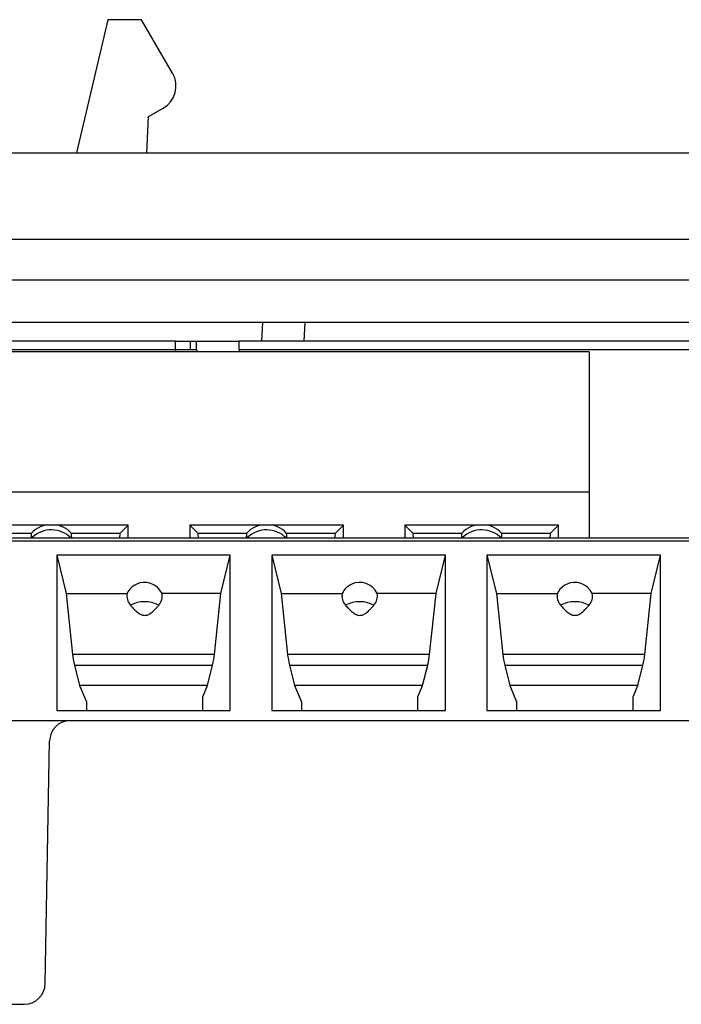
# Model space of a CAD drawing. Header units: inches. Extents: x -14 to 103, y -150 to -17.
# Tile 11 of 14: x 56 to 69, y -36 to -17. Entities that reach past the tile are written whole.
import ezdxf

# ---------------------------------------------------------------- set-up
doc = ezdxf.new("R2010")
doc.units = ezdxf.units.IN
doc.header["$MEASUREMENT"] = 0

# ---------------------------------------------------------------- blocks, each defined once
blk = doc.blocks.new('block 40')
at = {"color": 7, "lineweight": 25}
blk.add_lwpolyline([(81.338, -26.814), (43.962, -26.814)], dxfattribs=at)
blk = doc.blocks.new('block 828')
at = {"color": 7, "lineweight": 25}
blk.add_lwpolyline([(43.949, -35.614), (56.311, -35.614)], dxfattribs=at)
blk = doc.blocks.new('block 829')
at = {"color": 7, "lineweight": 25}
blk.add_open_spline([(56.311, -35.614), (56.529, -35.614), (56.707, -35.439), (56.711, -35.221)], degree=3, dxfattribs=at)
blk = doc.blocks.new('block 830')
at = {"color": 7, "lineweight": 25}
blk.add_lwpolyline([(56.711, -35.221), (56.791, -30.647)], dxfattribs=at)
blk = doc.blocks.new('block 831')
at = {"color": 7, "lineweight": 25}
blk.add_open_spline([(57.19, -30.254), (56.972, -30.254), (56.794, -30.429), (56.791, -30.647)], degree=3, dxfattribs=at)
blk = doc.blocks.new('block 832')
at = {"color": 7, "lineweight": 25}
blk.add_lwpolyline([(57.19, -30.254), (81.31, -30.254)], dxfattribs=at)
blk = doc.blocks.new('block 892')
at = {"color": 7, "lineweight": 25}
blk.add_lwpolyline([(55.482, -30.254), (57.19, -30.254)], dxfattribs=at)
blk = doc.blocks.new('block 904')
at = {"color": 7, "lineweight": 25}
blk.add_lwpolyline([(68.334, -27.134), (65.054, -27.134)], dxfattribs=at)
blk = doc.blocks.new('block 905')
at = {"color": 7, "lineweight": 25}
blk.add_lwpolyline([(65.054, -27.134), (65.054, -30.065)], dxfattribs=at)
blk = doc.blocks.new('block 906')
at = {"color": 7, "lineweight": 25}
blk.add_lwpolyline([(65.054, -30.065), (68.334, -30.065)], dxfattribs=at)
blk = doc.blocks.new('block 907')
at = {"color": 7, "lineweight": 25}
blk.add_lwpolyline([(68.334, -30.065), (68.334, -27.134)], dxfattribs=at)
blk = doc.blocks.new('block 908')
at = {"color": 7, "lineweight": 25}
blk.add_lwpolyline([(60.206, -27.134), (56.926, -27.134)], dxfattribs=at)
blk = doc.blocks.new('block 909')
at = {"color": 7, "lineweight": 25}
blk.add_lwpolyline([(56.926, -27.134), (56.926, -30.065)], dxfattribs=at)
blk = doc.blocks.new('block 910')
at = {"color": 7, "lineweight": 25}
blk.add_lwpolyline([(56.926, -30.065), (60.206, -30.065)], dxfattribs=at)
blk = doc.blocks.new('block 911')
at = {"color": 7, "lineweight": 25}
blk.add_lwpolyline([(60.206, -30.065), (60.206, -27.134)], dxfattribs=at)
blk = doc.blocks.new('block 927')
at = {"color": 7, "lineweight": 25}
blk.add_lwpolyline([(64.27, -27.134), (60.99, -27.134)], dxfattribs=at)
blk = doc.blocks.new('block 928')
at = {"color": 7, "lineweight": 25}
blk.add_lwpolyline([(60.99, -27.134), (60.99, -30.065)], dxfattribs=at)
blk = doc.blocks.new('block 929')
at = {"color": 7, "lineweight": 25}
blk.add_lwpolyline([(60.99, -30.065), (64.27, -30.065)], dxfattribs=at)
blk = doc.blocks.new('block 930')
at = {"color": 7, "lineweight": 25}
blk.add_lwpolyline([(64.27, -30.065), (64.27, -27.134)], dxfattribs=at)
blk = doc.blocks.new('block 935')
at = {"color": 7, "lineweight": 25}
blk.add_lwpolyline([(43.962, -26.861), (81.338, -26.861)], dxfattribs=at)
blk = doc.blocks.new('block 994')
at = {"color": 7, "lineweight": 25}
blk.add_lwpolyline([(59.686, -30.065), (59.686, -29.807)], dxfattribs=at)
blk = doc.blocks.new('block 995')
at = {"color": 7, "lineweight": 25}
blk.add_lwpolyline([(59.686, -29.807), (59.775, -29.595)], dxfattribs=at)
blk = doc.blocks.new('block 996')
at = {"color": 7, "lineweight": 25}
blk.add_lwpolyline([(59.775, -29.595), (59.871, -29.208)], dxfattribs=at)
blk = doc.blocks.new('block 997')
at = {"color": 7, "lineweight": 25}
blk.add_open_spline([(59.871, -29.208), (59.888, -29.138), (59.901, -29.069), (59.907, -29.008)], degree=3, dxfattribs=at)
blk = doc.blocks.new('block 998')
at = {"color": 7, "lineweight": 25}
blk.add_lwpolyline([(59.907, -29.008), (60.028, -27.854)], dxfattribs=at)
blk = doc.blocks.new('block 999')
at = {"color": 7, "lineweight": 25}
blk.add_lwpolyline([(60.028, -27.854), (60.206, -27.134)], dxfattribs=at)
blk = doc.blocks.new('block 1006')
at = {"color": 7, "lineweight": 25}
blk.add_lwpolyline([(61.55, -29.902), (61.55, -30.065)], dxfattribs=at)
blk = doc.blocks.new('block 1007')
at = {"color": 7, "lineweight": 25}
blk.add_lwpolyline([(60.99, -27.134), (61.168, -27.854)], dxfattribs=at)
blk = doc.blocks.new('block 1008')
at = {"color": 7, "lineweight": 25}
blk.add_lwpolyline([(61.168, -27.854), (61.289, -29.008)], dxfattribs=at)
blk = doc.blocks.new('block 1009')
at = {"color": 7, "lineweight": 25}
blk.add_open_spline([(61.289, -29.008), (61.295, -29.069), (61.308, -29.138), (61.325, -29.208)], degree=3, dxfattribs=at)
blk = doc.blocks.new('block 1010')
at = {"color": 7, "lineweight": 25}
blk.add_lwpolyline([(61.325, -29.208), (61.421, -29.595)], dxfattribs=at)
blk = doc.blocks.new('block 1011')
at = {"color": 7, "lineweight": 25}
blk.add_lwpolyline([(61.421, -29.595), (61.55, -29.902)], dxfattribs=at)
blk = doc.blocks.new('block 1036')
at = {"color": 7, "lineweight": 25}
blk.add_lwpolyline([(63.75, -30.065), (63.75, -29.807)], dxfattribs=at)
blk = doc.blocks.new('block 1037')
at = {"color": 7, "lineweight": 25}
blk.add_lwpolyline([(63.75, -29.807), (63.839, -29.595)], dxfattribs=at)
blk = doc.blocks.new('block 1038')
at = {"color": 7, "lineweight": 25}
blk.add_lwpolyline([(63.839, -29.595), (63.935, -29.208)], dxfattribs=at)
blk = doc.blocks.new('block 1039')
at = {"color": 7, "lineweight": 25}
blk.add_open_spline([(63.935, -29.208), (63.952, -29.138), (63.965, -29.069), (63.971, -29.008)], degree=3, dxfattribs=at)
blk = doc.blocks.new('block 1040')
at = {"color": 7, "lineweight": 25}
blk.add_lwpolyline([(63.971, -29.008), (64.092, -27.854)], dxfattribs=at)
blk = doc.blocks.new('block 1041')
at = {"color": 7, "lineweight": 25}
blk.add_lwpolyline([(64.092, -27.854), (64.27, -27.134)], dxfattribs=at)
blk = doc.blocks.new('block 1048')
at = {"color": 7, "lineweight": 25}
blk.add_lwpolyline([(57.486, -29.902), (57.486, -30.065)], dxfattribs=at)
blk = doc.blocks.new('block 1049')
at = {"color": 7, "lineweight": 25}
blk.add_lwpolyline([(56.926, -27.134), (57.104, -27.854)], dxfattribs=at)
blk = doc.blocks.new('block 1050')
at = {"color": 7, "lineweight": 25}
blk.add_lwpolyline([(57.104, -27.854), (57.225, -29.008)], dxfattribs=at)
blk = doc.blocks.new('block 1051')
at = {"color": 7, "lineweight": 25}
blk.add_open_spline([(57.225, -29.008), (57.231, -29.069), (57.244, -29.138), (57.261, -29.208)], degree=3, dxfattribs=at)
blk = doc.blocks.new('block 1052')
at = {"color": 7, "lineweight": 25}
blk.add_lwpolyline([(57.261, -29.208), (57.357, -29.595)], dxfattribs=at)
blk = doc.blocks.new('block 1053')
at = {"color": 7, "lineweight": 25}
blk.add_lwpolyline([(57.357, -29.595), (57.486, -29.902)], dxfattribs=at)
blk = doc.blocks.new('block 1066')
at = {"color": 7, "lineweight": 25}
blk.add_lwpolyline([(67.814, -30.065), (67.814, -29.807)], dxfattribs=at)
blk = doc.blocks.new('block 1067')
at = {"color": 7, "lineweight": 25}
blk.add_lwpolyline([(67.814, -29.807), (67.903, -29.595)], dxfattribs=at)
blk = doc.blocks.new('block 1068')
at = {"color": 7, "lineweight": 25}
blk.add_lwpolyline([(67.903, -29.595), (67.999, -29.208)], dxfattribs=at)
blk = doc.blocks.new('block 1069')
at = {"color": 7, "lineweight": 25}
blk.add_open_spline([(67.999, -29.208), (68.016, -29.138), (68.029, -29.069), (68.035, -29.008)], degree=3, dxfattribs=at)
blk = doc.blocks.new('block 1070')
at = {"color": 7, "lineweight": 25}
blk.add_lwpolyline([(68.035, -29.008), (68.156, -27.854)], dxfattribs=at)
blk = doc.blocks.new('block 1071')
at = {"color": 7, "lineweight": 25}
blk.add_lwpolyline([(68.156, -27.854), (68.334, -27.134)], dxfattribs=at)
blk = doc.blocks.new('block 1084')
at = {"color": 7, "lineweight": 25}
blk.add_lwpolyline([(65.614, -29.902), (65.614, -30.065)], dxfattribs=at)
blk = doc.blocks.new('block 1085')
at = {"color": 7, "lineweight": 25}
blk.add_lwpolyline([(65.054, -27.134), (65.232, -27.854)], dxfattribs=at)
blk = doc.blocks.new('block 1086')
at = {"color": 7, "lineweight": 25}
blk.add_lwpolyline([(65.232, -27.854), (65.353, -29.008)], dxfattribs=at)
blk = doc.blocks.new('block 1087')
at = {"color": 7, "lineweight": 25}
blk.add_open_spline([(65.353, -29.008), (65.359, -29.069), (65.372, -29.138), (65.389, -29.208)], degree=3, dxfattribs=at)
blk = doc.blocks.new('block 1088')
at = {"color": 7, "lineweight": 25}
blk.add_lwpolyline([(65.389, -29.208), (65.485, -29.595)], dxfattribs=at)
blk = doc.blocks.new('block 1089')
at = {"color": 7, "lineweight": 25}
blk.add_lwpolyline([(65.485, -29.595), (65.614, -29.902)], dxfattribs=at)
blk = doc.blocks.new('block 1229')
at = {"color": 7, "lineweight": 25}
blk.add_lwpolyline([(63.839, -29.595), (61.421, -29.595)], dxfattribs=at)
blk = doc.blocks.new('block 1237')
at = {"color": 7, "lineweight": 25}
blk.add_lwpolyline([(67.903, -29.595), (65.485, -29.595)], dxfattribs=at)
blk = doc.blocks.new('block 1238')
at = {"color": 7, "lineweight": 25}
blk.add_lwpolyline([(59.775, -29.595), (57.357, -29.595)], dxfattribs=at)
blk = doc.blocks.new('block 1241')
at = {"color": 7, "lineweight": 25}
blk.add_lwpolyline([(68.035, -29.008), (65.353, -29.008)], dxfattribs=at)
blk = doc.blocks.new('block 1242')
at = {"color": 7, "lineweight": 25}
blk.add_lwpolyline([(65.389, -29.208), (67.999, -29.208)], dxfattribs=at)
blk = doc.blocks.new('block 1243')
at = {"color": 7, "lineweight": 25}
blk.add_lwpolyline([(61.325, -29.208), (63.935, -29.208)], dxfattribs=at)
blk = doc.blocks.new('block 1244')
at = {"color": 7, "lineweight": 25}
blk.add_lwpolyline([(63.971, -29.008), (61.289, -29.008)], dxfattribs=at)
blk = doc.blocks.new('block 1245')
at = {"color": 7, "lineweight": 25}
blk.add_lwpolyline([(57.261, -29.208), (59.871, -29.208)], dxfattribs=at)
blk = doc.blocks.new('block 1252')
at = {"color": 7, "lineweight": 25}
blk.add_lwpolyline([(59.907, -29.008), (57.225, -29.008)], dxfattribs=at)
blk = doc.blocks.new('block 1265')
at = {"color": 7, "lineweight": 25}
blk.add_lwpolyline([(65.232, -27.854), (66.384, -27.854)], dxfattribs=at)
blk = doc.blocks.new('block 1266')
at = {"color": 7, "lineweight": 25}
blk.add_open_spline([(66.384, -27.854), (66.369, -27.934), (66.391, -28.017), (66.445, -28.078)], degree=3, dxfattribs=at)
blk = doc.blocks.new('block 1267')
at = {"color": 7, "lineweight": 25}
blk.add_open_spline([(66.445, -28.078), (66.465, -28.1), (66.485, -28.123), (66.506, -28.145), (66.523, -28.163), (66.541, -28.18), (66.56, -28.197), (66.572, -28.207), (66.584, -28.216), (66.596, -28.225), (66.607, -28.233), (66.618, -28.239), (66.63, -28.246), (66.643, -28.254), (66.657, -28.26), (66.672, -28.264), (66.686, -28.267), (66.7, -28.268), (66.714, -28.27)], degree=3, knots=[0, 0, 0, 0, 1, 1, 1, 2, 2, 2, 3, 3, 3, 4, 4, 4, 5, 5, 5, 6, 6, 6, 6], dxfattribs=at)
blk = doc.blocks.new('block 1268')
at = {"color": 7, "lineweight": 25}
blk.add_open_spline([(66.714, -28.27), (66.725, -28.269), (66.735, -28.269), (66.745, -28.267), (66.756, -28.265), (66.766, -28.262), (66.776, -28.258), (66.786, -28.254), (66.797, -28.249), (66.806, -28.243), (66.817, -28.237), (66.828, -28.229), (66.838, -28.222), (66.849, -28.214), (66.86, -28.204), (66.871, -28.195), (66.883, -28.184), (66.894, -28.173), (66.906, -28.162), (66.918, -28.149), (66.931, -28.136), (66.943, -28.123), (66.956, -28.108), (66.97, -28.093), (66.983, -28.078)], degree=3, knots=[0, 0, 0, 0, 1, 1, 1, 2, 2, 2, 3, 3, 3, 4, 4, 4, 5, 5, 5, 6, 6, 6, 7, 7, 7, 8, 8, 8, 8], dxfattribs=at)
blk = doc.blocks.new('block 1269')
at = {"color": 7, "lineweight": 25}
blk.add_open_spline([(66.983, -28.078), (67.037, -28.017), (67.06, -27.934), (67.044, -27.854)], degree=3, dxfattribs=at)
blk = doc.blocks.new('block 1270')
at = {"color": 7, "lineweight": 25}
blk.add_lwpolyline([(68.156, -27.854), (67.044, -27.854)], dxfattribs=at)
blk = doc.blocks.new('block 1277')
at = {"color": 7, "lineweight": 25}
blk.add_open_spline([(62.381, -28.078), (62.401, -28.1), (62.421, -28.123), (62.442, -28.145), (62.459, -28.163), (62.477, -28.18), (62.496, -28.197), (62.508, -28.207), (62.52, -28.216), (62.532, -28.225), (62.543, -28.233), (62.554, -28.239), (62.566, -28.246), (62.579, -28.254), (62.593, -28.26), (62.608, -28.264), (62.622, -28.267), (62.636, -28.268), (62.65, -28.27)], degree=3, knots=[0, 0, 0, 0, 1, 1, 1, 2, 2, 2, 3, 3, 3, 4, 4, 4, 5, 5, 5, 6, 6, 6, 6], dxfattribs=at)
blk = doc.blocks.new('block 1278')
at = {"color": 7, "lineweight": 25}
blk.add_open_spline([(62.65, -28.27), (62.661, -28.269), (62.671, -28.269), (62.681, -28.267), (62.692, -28.265), (62.702, -28.262), (62.712, -28.258), (62.722, -28.254), (62.733, -28.249), (62.742, -28.243), (62.753, -28.237), (62.764, -28.229), (62.774, -28.222), (62.785, -28.214), (62.796, -28.204), (62.807, -28.195), (62.819, -28.184), (62.83, -28.173), (62.842, -28.162), (62.854, -28.149), (62.867, -28.136), (62.879, -28.123), (62.892, -28.108), (62.906, -28.093), (62.919, -28.078)], degree=3, knots=[0, 0, 0, 0, 1, 1, 1, 2, 2, 2, 3, 3, 3, 4, 4, 4, 5, 5, 5, 6, 6, 6, 7, 7, 7, 8, 8, 8, 8], dxfattribs=at)
blk = doc.blocks.new('block 1279')
at = {"color": 7, "lineweight": 25}
blk.add_open_spline([(62.919, -28.078), (62.973, -28.017), (62.996, -27.934), (62.98, -27.854)], degree=3, dxfattribs=at)
blk = doc.blocks.new('block 1280')
at = {"color": 7, "lineweight": 25}
blk.add_lwpolyline([(64.092, -27.854), (62.98, -27.854)], dxfattribs=at)
blk = doc.blocks.new('block 1281')
at = {"color": 7, "lineweight": 25}
blk.add_lwpolyline([(61.168, -27.854), (62.32, -27.854)], dxfattribs=at)
blk = doc.blocks.new('block 1282')
at = {"color": 7, "lineweight": 25}
blk.add_open_spline([(62.32, -27.854), (62.305, -27.934), (62.327, -28.017), (62.381, -28.078)], degree=3, dxfattribs=at)
blk = doc.blocks.new('block 1289')
at = {"color": 7, "lineweight": 25}
blk.add_lwpolyline([(57.104, -27.854), (58.256, -27.854)], dxfattribs=at)
blk = doc.blocks.new('block 1290')
at = {"color": 7, "lineweight": 25}
blk.add_open_spline([(58.256, -27.854), (58.241, -27.934), (58.263, -28.017), (58.317, -28.078)], degree=3, dxfattribs=at)
blk = doc.blocks.new('block 1291')
at = {"color": 7, "lineweight": 25}
blk.add_open_spline([(58.317, -28.078), (58.337, -28.1), (58.357, -28.123), (58.378, -28.145), (58.395, -28.163), (58.413, -28.18), (58.432, -28.197), (58.444, -28.207), (58.456, -28.216), (58.468, -28.225), (58.479, -28.233), (58.49, -28.239), (58.502, -28.246), (58.515, -28.254), (58.529, -28.26), (58.544, -28.264), (58.558, -28.267), (58.572, -28.268), (58.586, -28.27)], degree=3, knots=[0, 0, 0, 0, 1, 1, 1, 2, 2, 2, 3, 3, 3, 4, 4, 4, 5, 5, 5, 6, 6, 6, 6], dxfattribs=at)
blk = doc.blocks.new('block 1292')
at = {"color": 7, "lineweight": 25}
blk.add_open_spline([(58.586, -28.27), (58.597, -28.269), (58.607, -28.269), (58.617, -28.267), (58.628, -28.265), (58.638, -28.262), (58.648, -28.258), (58.658, -28.254), (58.669, -28.249), (58.678, -28.243), (58.689, -28.237), (58.7, -28.229), (58.71, -28.222), (58.721, -28.214), (58.732, -28.204), (58.743, -28.195), (58.755, -28.184), (58.766, -28.173), (58.778, -28.162), (58.79, -28.149), (58.803, -28.136), (58.815, -28.123), (58.828, -28.108), (58.842, -28.093), (58.855, -28.078)], degree=3, knots=[0, 0, 0, 0, 1, 1, 1, 2, 2, 2, 3, 3, 3, 4, 4, 4, 5, 5, 5, 6, 6, 6, 7, 7, 7, 8, 8, 8, 8], dxfattribs=at)
blk = doc.blocks.new('block 1293')
at = {"color": 7, "lineweight": 25}
blk.add_open_spline([(58.855, -28.078), (58.909, -28.017), (58.932, -27.934), (58.916, -27.854)], degree=3, dxfattribs=at)
blk = doc.blocks.new('block 1294')
at = {"color": 7, "lineweight": 25}
blk.add_lwpolyline([(60.028, -27.854), (58.916, -27.854)], dxfattribs=at)
blk = doc.blocks.new('block 1312')
at = {"color": 7, "lineweight": 25}
blk.add_open_spline([(62.919, -28.078), (62.75, -27.99), (62.55, -27.99), (62.381, -28.078)], degree=3, dxfattribs=at)
blk = doc.blocks.new('block 1313')
at = {"color": 7, "lineweight": 25}
blk.add_open_spline([(66.983, -28.078), (66.814, -27.99), (66.614, -27.99), (66.445, -28.078)], degree=3, dxfattribs=at)
blk = doc.blocks.new('block 1314')
at = {"color": 7, "lineweight": 25}
blk.add_open_spline([(58.855, -28.078), (58.686, -27.99), (58.486, -27.99), (58.317, -28.078)], degree=3, dxfattribs=at)
blk = doc.blocks.new('block 1318')
at = {"color": 7, "lineweight": 25}
blk.add_open_spline([(62.98, -27.854), (62.892, -27.672), (62.672, -27.596), (62.49, -27.684), (62.416, -27.72), (62.356, -27.78), (62.32, -27.854)], degree=3, knots=[0, 0, 0, 0, 1, 1, 1, 2, 2, 2, 2], dxfattribs=at)
blk = doc.blocks.new('block 1322')
at = {"color": 7, "lineweight": 25}
blk.add_open_spline([(67.044, -27.854), (66.956, -27.672), (66.736, -27.596), (66.554, -27.684), (66.48, -27.72), (66.42, -27.78), (66.384, -27.854)], degree=3, knots=[0, 0, 0, 0, 1, 1, 1, 2, 2, 2, 2], dxfattribs=at)
blk = doc.blocks.new('block 1323')
at = {"color": 7, "lineweight": 25}
blk.add_open_spline([(58.916, -27.854), (58.828, -27.672), (58.608, -27.596), (58.426, -27.684), (58.352, -27.72), (58.292, -27.78), (58.256, -27.854)], degree=3, knots=[0, 0, 0, 0, 1, 1, 1, 2, 2, 2, 2], dxfattribs=at)
blk = doc.blocks.new('block 1388')
at = {"color": 7, "lineweight": 25}
blk.add_lwpolyline([(62.343, -26.566), (60.89, -26.566)], dxfattribs=at)
blk = doc.blocks.new('block 1389')
at = {"color": 7, "lineweight": 25}
blk.add_lwpolyline([(60.89, -26.566), (59.438, -26.566)], dxfattribs=at)
blk = doc.blocks.new('block 1390')
at = {"color": 7, "lineweight": 25}
blk.add_lwpolyline([(59.438, -26.566), (59.438, -26.814)], dxfattribs=at)
blk = doc.blocks.new('block 1391')
at = {"color": 7, "lineweight": 25}
blk.add_lwpolyline([(62.343, -26.814), (62.343, -26.566)], dxfattribs=at)
blk = doc.blocks.new('block 1396')
at = {"color": 7, "lineweight": 25}
blk.add_lwpolyline([(56.826, -26.566), (55.374, -26.566)], dxfattribs=at)
blk = doc.blocks.new('block 1398')
at = {"color": 7, "lineweight": 25}
blk.add_lwpolyline([(58.279, -26.814), (58.279, -26.566)], dxfattribs=at)
blk = doc.blocks.new('block 1399')
at = {"color": 7, "lineweight": 25}
blk.add_lwpolyline([(58.279, -26.566), (56.826, -26.566)], dxfattribs=at)
blk = doc.blocks.new('block 1400')
at = {"color": 7, "lineweight": 25}
blk.add_lwpolyline([(64.954, -26.566), (63.502, -26.566)], dxfattribs=at)
blk = doc.blocks.new('block 1401')
at = {"color": 7, "lineweight": 25}
blk.add_lwpolyline([(63.502, -26.566), (63.502, -26.814)], dxfattribs=at)
blk = doc.blocks.new('block 1402')
at = {"color": 7, "lineweight": 25}
blk.add_lwpolyline([(66.407, -26.814), (66.407, -26.566)], dxfattribs=at)
blk = doc.blocks.new('block 1403')
at = {"color": 7, "lineweight": 25}
blk.add_lwpolyline([(66.407, -26.566), (64.954, -26.566)], dxfattribs=at)
blk = doc.blocks.new('block 1404')
at = {"color": 7, "lineweight": 25}
blk.add_lwpolyline([(66.986, -25.944), (46.666, -25.944)], dxfattribs=at)
blk = doc.blocks.new('block 1410')
at = {"color": 7, "lineweight": 25}
blk.add_lwpolyline([(66.986, -25.944), (66.986, -26.814)], dxfattribs=at)
blk = doc.blocks.new('block 1439')
at = {"color": 7, "lineweight": 25}
blk.add_lwpolyline([(62.184, -26.724), (62.176, -26.814)], dxfattribs=at)
blk = doc.blocks.new('block 1440')
at = {"color": 7, "lineweight": 25}
blk.add_lwpolyline([(62.184, -26.724), (62.343, -26.566)], dxfattribs=at)
blk = doc.blocks.new('block 1441')
at = {"color": 7, "lineweight": 25}
blk.add_lwpolyline([(66.248, -26.724), (66.24, -26.814)], dxfattribs=at)
blk = doc.blocks.new('block 1442')
at = {"color": 7, "lineweight": 25}
blk.add_lwpolyline([(66.248, -26.724), (66.407, -26.566)], dxfattribs=at)
blk = doc.blocks.new('block 1445')
at = {"color": 7, "lineweight": 25}
blk.add_lwpolyline([(63.502, -26.566), (63.66, -26.724)], dxfattribs=at)
blk = doc.blocks.new('block 1446')
at = {"color": 7, "lineweight": 25}
blk.add_lwpolyline([(63.668, -26.814), (63.66, -26.724)], dxfattribs=at)
blk = doc.blocks.new('block 1452')
at = {"color": 7, "lineweight": 25}
blk.add_lwpolyline([(58.12, -26.724), (58.112, -26.814)], dxfattribs=at)
blk = doc.blocks.new('block 1453')
at = {"color": 7, "lineweight": 25}
blk.add_lwpolyline([(58.12, -26.724), (58.279, -26.566)], dxfattribs=at)
blk = doc.blocks.new('block 1462')
at = {"color": 7, "lineweight": 25}
blk.add_lwpolyline([(59.438, -26.566), (59.596, -26.724)], dxfattribs=at)
blk = doc.blocks.new('block 1463')
at = {"color": 7, "lineweight": 25}
blk.add_lwpolyline([(59.604, -26.814), (59.596, -26.724)], dxfattribs=at)
blk = doc.blocks.new('block 1470')
at = {"color": 7, "lineweight": 25}
blk.add_lwpolyline([(60.51, -26.724), (59.596, -26.724)], dxfattribs=at)
blk = doc.blocks.new('block 1471')
at = {"color": 7, "lineweight": 25}
blk.add_open_spline([(60.51, -26.724), (60.509, -26.744), (60.508, -26.764), (60.507, -26.784), (60.507, -26.794), (60.506, -26.804), (60.506, -26.814)], degree=3, knots=[0, 0, 0, 0, 1, 1, 1, 2, 2, 2, 2], dxfattribs=at)
blk = doc.blocks.new('block 1472')
at = {"color": 7, "lineweight": 25}
blk.add_open_spline([(61.274, -26.814), (61.274, -26.8), (61.273, -26.786), (61.272, -26.771), (61.272, -26.755), (61.271, -26.739), (61.27, -26.724)], degree=3, knots=[0, 0, 0, 0, 1, 1, 1, 2, 2, 2, 2], dxfattribs=at)
blk = doc.blocks.new('block 1473')
at = {"color": 7, "lineweight": 25}
blk.add_lwpolyline([(62.184, -26.724), (61.27, -26.724)], dxfattribs=at)
blk = doc.blocks.new('block 1494')
at = {"color": 7, "lineweight": 25}
blk.add_lwpolyline([(64.574, -26.724), (63.66, -26.724)], dxfattribs=at)
blk = doc.blocks.new('block 1495')
at = {"color": 7, "lineweight": 25}
blk.add_open_spline([(64.574, -26.724), (64.573, -26.744), (64.572, -26.764), (64.571, -26.784), (64.571, -26.794), (64.57, -26.804), (64.57, -26.814)], degree=3, knots=[0, 0, 0, 0, 1, 1, 1, 2, 2, 2, 2], dxfattribs=at)
blk = doc.blocks.new('block 1496')
at = {"color": 7, "lineweight": 25}
blk.add_open_spline([(65.338, -26.814), (65.338, -26.8), (65.337, -26.786), (65.336, -26.771), (65.336, -26.755), (65.335, -26.739), (65.334, -26.724)], degree=3, knots=[0, 0, 0, 0, 1, 1, 1, 2, 2, 2, 2], dxfattribs=at)
blk = doc.blocks.new('block 1497')
at = {"color": 7, "lineweight": 25}
blk.add_lwpolyline([(66.248, -26.724), (65.334, -26.724)], dxfattribs=at)
blk = doc.blocks.new('block 1498')
at = {"color": 7, "lineweight": 25}
blk.add_lwpolyline([(56.446, -26.724), (55.532, -26.724)], dxfattribs=at)
blk = doc.blocks.new('block 1499')
at = {"color": 7, "lineweight": 25}
blk.add_open_spline([(56.446, -26.724), (56.445, -26.744), (56.444, -26.764), (56.443, -26.784), (56.443, -26.794), (56.442, -26.804), (56.442, -26.814)], degree=3, knots=[0, 0, 0, 0, 1, 1, 1, 2, 2, 2, 2], dxfattribs=at)
blk = doc.blocks.new('block 1500')
at = {"color": 7, "lineweight": 25}
blk.add_open_spline([(57.21, -26.814), (57.21, -26.8), (57.209, -26.786), (57.208, -26.771), (57.208, -26.755), (57.207, -26.739), (57.206, -26.724)], degree=3, knots=[0, 0, 0, 0, 1, 1, 1, 2, 2, 2, 2], dxfattribs=at)
blk = doc.blocks.new('block 1501')
at = {"color": 7, "lineweight": 25}
blk.add_lwpolyline([(58.12, -26.724), (57.206, -26.724)], dxfattribs=at)
blk = doc.blocks.new('block 1512')
at = {"color": 7, "lineweight": 25}
blk.add_open_spline([(61.27, -26.724), (61.177, -26.612), (61.035, -26.553), (60.89, -26.566)], degree=3, dxfattribs=at)
blk = doc.blocks.new('block 1513')
at = {"color": 7, "lineweight": 25}
blk.add_open_spline([(60.89, -26.566), (60.745, -26.553), (60.603, -26.612), (60.51, -26.724)], degree=3, dxfattribs=at)
blk = doc.blocks.new('block 1514')
at = {"color": 7, "lineweight": 25}
blk.add_open_spline([(56.826, -26.566), (56.681, -26.553), (56.539, -26.612), (56.446, -26.724)], degree=3, dxfattribs=at)
blk = doc.blocks.new('block 1515')
at = {"color": 7, "lineweight": 25}
blk.add_open_spline([(57.206, -26.724), (57.113, -26.612), (56.971, -26.553), (56.826, -26.566)], degree=3, dxfattribs=at)
blk = doc.blocks.new('block 1516')
at = {"color": 7, "lineweight": 25}
blk.add_open_spline([(64.954, -26.566), (64.809, -26.553), (64.667, -26.612), (64.574, -26.724)], degree=3, dxfattribs=at)
blk = doc.blocks.new('block 1517')
at = {"color": 7, "lineweight": 25}
blk.add_open_spline([(65.334, -26.724), (65.241, -26.612), (65.099, -26.553), (64.954, -26.566)], degree=3, dxfattribs=at)
blk = doc.blocks.new('block 1523')
at = {"color": 7, "lineweight": 25}
blk.add_lwpolyline([(66.986, -23.291), (46.666, -23.291)], dxfattribs=at)
blk = doc.blocks.new('block 1525')
at = {"color": 7, "lineweight": 25}
blk.add_lwpolyline([(66.986, -23.291), (66.986, -25.944)], dxfattribs=at)
blk = doc.blocks.new('block 1562')
at = {"color": 7, "lineweight": 25}
blk.add_lwpolyline([(60.37, -23.254), (60.37, -23.094)], dxfattribs=at)
blk = doc.blocks.new('block 1563')
at = {"color": 7, "lineweight": 25}
blk.add_lwpolyline([(71.97, -23.254), (60.37, -23.254)], dxfattribs=at)
blk = doc.blocks.new('block 1564')
at = {"color": 7, "lineweight": 25}
blk.add_lwpolyline([(71.97, -23.094), (60.37, -23.094)], dxfattribs=at)
blk = doc.blocks.new('block 1565')
at = {"color": 7, "lineweight": 25}
blk.add_lwpolyline([(59.57, -23.254), (59.57, -23.094)], dxfattribs=at)
blk = doc.blocks.new('block 1566')
at = {"color": 7, "lineweight": 25}
blk.add_open_spline([(59.57, -23.094), (59.57, -23.094), (59.587, -23.094), (59.626, -23.094), (59.665, -23.094), (59.727, -23.094), (59.805, -23.094), (59.883, -23.094), (59.978, -23.094), (60.076, -23.094), (60.174, -23.094), (60.276, -23.094), (60.37, -23.094)], degree=3, knots=[0, 0, 0, 0, 1, 1, 1, 2, 2, 2, 3, 3, 3, 4, 4, 4, 4], dxfattribs=at)
blk = doc.blocks.new('block 1567')
at = {"color": 7, "lineweight": 25}
blk.add_lwpolyline([(59.573, -23.254), (59.573, -23.291)], dxfattribs=at)
blk = doc.blocks.new('block 1569')
at = {"color": 7, "lineweight": 25}
blk.add_lwpolyline([(60.814, -22.734), (60.795, -23.094)], dxfattribs=at)
blk = doc.blocks.new('block 1573')
at = {"color": 7, "lineweight": 25}
blk.add_lwpolyline([(59.453, -23.254), (59.453, -23.094)], dxfattribs=at)
blk = doc.blocks.new('block 1574')
at = {"color": 7, "lineweight": 25}
blk.add_open_spline([(59.57, -23.254), (59.57, -23.254), (59.56, -23.254), (59.54, -23.254), (59.519, -23.254), (59.489, -23.254), (59.453, -23.254)], degree=3, knots=[0, 0, 0, 0, 1, 1, 1, 2, 2, 2, 2], dxfattribs=at)
blk = doc.blocks.new('block 1575')
at = {"color": 7, "lineweight": 25}
blk.add_open_spline([(59.453, -23.094), (59.489, -23.094), (59.519, -23.094), (59.54, -23.094), (59.56, -23.094), (59.57, -23.094), (59.57, -23.094)], degree=3, knots=[0, 0, 0, 0, 1, 1, 1, 2, 2, 2, 2], dxfattribs=at)
blk = doc.blocks.new('block 1576')
at = {"color": 7, "lineweight": 25}
blk.add_lwpolyline([(59.17, -23.254), (59.17, -23.094)], dxfattribs=at)
blk = doc.blocks.new('block 1577')
at = {"color": 7, "lineweight": 25}
blk.add_open_spline([(59.453, -23.254), (59.417, -23.254), (59.372, -23.254), (59.323, -23.254), (59.274, -23.254), (59.221, -23.254), (59.17, -23.254)], degree=3, knots=[0, 0, 0, 0, 1, 1, 1, 2, 2, 2, 2], dxfattribs=at)
blk = doc.blocks.new('block 1578')
at = {"color": 7, "lineweight": 25}
blk.add_open_spline([(59.17, -23.094), (59.221, -23.094), (59.274, -23.094), (59.323, -23.094), (59.372, -23.094), (59.417, -23.094), (59.453, -23.094)], degree=3, knots=[0, 0, 0, 0, 1, 1, 1, 2, 2, 2, 2], dxfattribs=at)
blk = doc.blocks.new('block 1580')
at = {"color": 7, "lineweight": 25}
blk.add_lwpolyline([(59.17, -23.254), (53.57, -23.254)], dxfattribs=at)
blk = doc.blocks.new('block 1581')
at = {"color": 7, "lineweight": 25}
blk.add_lwpolyline([(59.17, -23.094), (53.57, -23.094)], dxfattribs=at)
blk = doc.blocks.new('block 1601')
at = {"color": 7, "lineweight": 25}
blk.add_lwpolyline([(57.89, -17.022), (57.298, -19.534)], dxfattribs=at)
blk = doc.blocks.new('block 1602')
at = {"color": 7, "lineweight": 25}
blk.add_lwpolyline([(58.53, -17.022), (57.89, -17.022)], dxfattribs=at)
blk = doc.blocks.new('block 1603')
at = {"color": 7, "lineweight": 25}
blk.add_lwpolyline([(59.115, -18.034), (58.53, -17.022)], dxfattribs=at)
blk = doc.blocks.new('block 1604')
at = {"color": 7, "lineweight": 25}
blk.add_open_spline([(58.939, -18.69), (59.168, -18.557), (59.247, -18.264), (59.115, -18.034)], degree=3, dxfattribs=at)
blk = doc.blocks.new('block 1605')
at = {"color": 7, "lineweight": 25}
blk.add_lwpolyline([(58.658, -18.852), (58.939, -18.69)], dxfattribs=at)
blk = doc.blocks.new('block 1606')
at = {"color": 7, "lineweight": 25}
blk.add_lwpolyline([(58.628, -19.534), (58.658, -18.852)], dxfattribs=at)
blk = doc.blocks.new('block 1655')
at = {"color": 7, "lineweight": 25}
blk.add_lwpolyline([(38.774, -19.534), (101.97, -19.534)], dxfattribs=at)
blk = doc.blocks.new('block 1656')
at = {"color": 7, "lineweight": 25}
blk.add_lwpolyline([(38.774, -21.169), (101.97, -21.169)], dxfattribs=at)
blk = doc.blocks.new('block 1661')
at = {"color": 7, "lineweight": 25}
blk.add_lwpolyline([(49.433, -21.934), (91.307, -21.934)], dxfattribs=at)
blk = doc.blocks.new('block 1699')
at = {"color": 7, "lineweight": 25}
blk.add_lwpolyline([(51.998, -22.734), (79.702, -22.734)], dxfattribs=at)
blk = doc.blocks.new('block 1727')
at = {"color": 253, "lineweight": 25}
blk.add_open_spline([(61.265, -26.814), (61.064, -26.607), (60.734, -26.602), (60.527, -26.802), (60.523, -26.806), (60.519, -26.81), (60.515, -26.814)], degree=3, knots=[0, 0, 0, 0, 1, 1, 1, 2, 2, 2, 2], dxfattribs=at)
blk = doc.blocks.new('block 1732')
at = {"color": 253, "lineweight": 25}
blk.add_open_spline([(65.329, -26.814), (65.128, -26.607), (64.798, -26.602), (64.591, -26.802), (64.587, -26.806), (64.583, -26.81), (64.579, -26.814)], degree=3, knots=[0, 0, 0, 0, 1, 1, 1, 2, 2, 2, 2], dxfattribs=at)
blk = doc.blocks.new('block 1734')
at = {"color": 253, "lineweight": 25}
blk.add_open_spline([(57.201, -26.814), (57, -26.607), (56.67, -26.602), (56.463, -26.802), (56.459, -26.806), (56.455, -26.81), (56.451, -26.814)], degree=3, knots=[0, 0, 0, 0, 1, 1, 1, 2, 2, 2, 2], dxfattribs=at)
blk = doc.blocks.new('block 1738')
at = {"color": 253, "lineweight": 25}
blk.add_lwpolyline([(60.373, -23.254), (60.373, -23.291)], dxfattribs=at)
blk = doc.blocks.new('block 1740')
at = {"color": 253, "lineweight": 25}
blk.add_lwpolyline([(61.613, -22.734), (61.594, -23.094)], dxfattribs=at)
blk = doc.blocks.new('block 1741')
at = {"color": 253, "lineweight": 25}
blk.add_lwpolyline([(59.173, -23.254), (59.174, -23.291)], dxfattribs=at)

msp = doc.modelspace()

# ---------------------------------------------------------------- block references
for name in ['block 1601', 'block 1602', 'block 1603', 'block 1604', 'block 1605', 'block 1606', 'block 1655', 'block 1656', 'block 1661', 'block 1699', 'block 1569', 'block 1740', 'block 1581', 'block 1576', 'block 1578', 'block 1573', 'block 1575', 'block 1565', 'block 1566', 'block 1562', 'block 1564', 'block 1523', 'block 1580', 'block 1577', 'block 1741', 'block 1574', 'block 1567', 'block 1563', 'block 1738', 'block 1525', 'block 1404', 'block 1410', 'block 1396', 'block 1514', 'block 1515', 'block 1399', 'block 1453', 'block 1398', 'block 1389', 'block 1390', 'block 1462', 'block 1513', 'block 1512', 'block 1388', 'block 1440', 'block 1391', 'block 1400', 'block 1401', 'block 1445', 'block 1516', 'block 1517', 'block 1403', 'block 1442', 'block 1402', 'block 1498', 'block 1499', 'block 1734', 'block 1500', 'block 1501', 'block 1452', 'block 1463', 'block 1470', 'block 1471', 'block 1727', 'block 1472', 'block 1473', 'block 1439', 'block 1446', 'block 1494', 'block 1495', 'block 1732', 'block 1496', 'block 1497', 'block 1441', 'block 40', 'block 935', 'block 908', 'block 909', 'block 1049', 'block 999', 'block 911', 'block 927', 'block 928', 'block 1007', 'block 1041', 'block 930', 'block 904', 'block 905', 'block 1085', 'block 1071', 'block 907', 'block 1323', 'block 1318', 'block 1322', 'block 1050', 'block 1289', 'block 1290', 'block 1293', 'block 1294', 'block 998', 'block 1008', 'block 1281', 'block 1282', 'block 1279', 'block 1280', 'block 1040', 'block 1086', 'block 1265', 'block 1266', 'block 1269', 'block 1270', 'block 1070', 'block 1314', 'block 1312', 'block 1313', 'block 1291', 'block 1292', 'block 1277', 'block 1278', 'block 1267', 'block 1268', 'block 1051', 'block 1252', 'block 997', 'block 1009', 'block 1244', 'block 1039', 'block 1087', 'block 1241', 'block 1069', 'block 1052', 'block 1245', 'block 996', 'block 1010', 'block 1243', 'block 1038', 'block 1088', 'block 1242', 'block 1068', 'block 1053', 'block 1238', 'block 995', 'block 1011', 'block 1229', 'block 1037', 'block 1089', 'block 1237', 'block 1067', 'block 1048', 'block 994', 'block 1006', 'block 1036', 'block 1084', 'block 1066', 'block 910', 'block 929', 'block 906', 'block 892', 'block 831', 'block 832', 'block 830', 'block 829', 'block 828']:
    msp.add_blockref(name, (0, 0))

doc.saveas('drawing.dxf')
